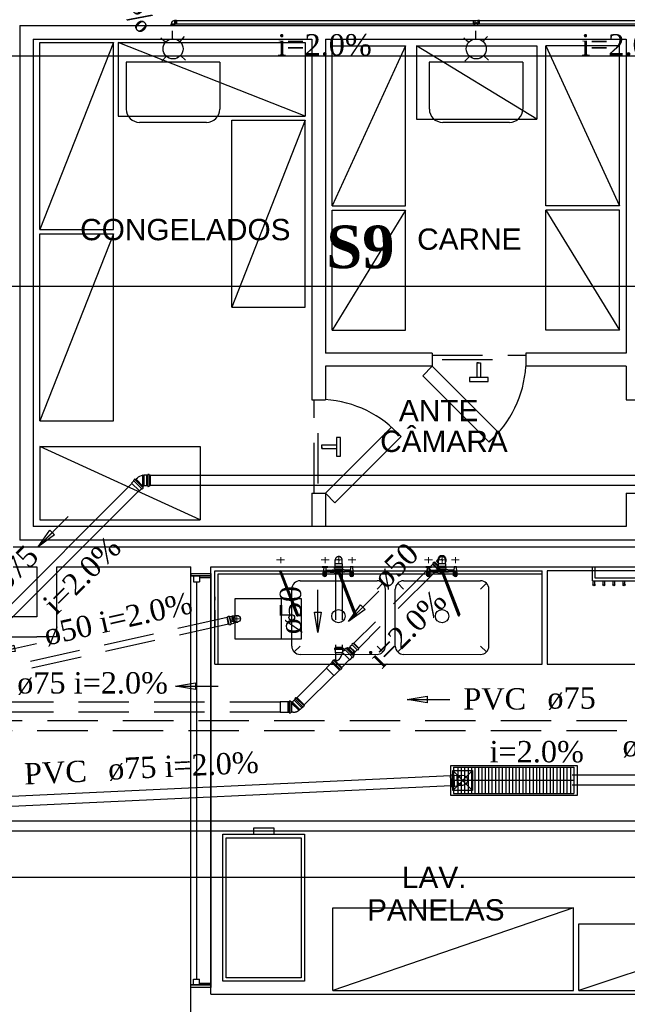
# Model space of a CAD drawing. Header units: millimetres. Extents: x 335 to 739279, y -1 to 84.
# Tile 11 of 244: x 353 to 359, y 18 to 28. Entities that reach past the tile are written whole.
import ezdxf

# ---------------------------------------------------------------- set-up
doc = ezdxf.new("R2010")
doc.units = ezdxf.units.MM
doc.header["$MEASUREMENT"] = 0
doc.linetypes.add('Dashed', pattern=[0.75, 0.5, -0.25])
for name, color, linetype, lineweight in [('Simbolos', 1, 'Continuous', 30), ('SIMBOLOS INT', 8, 'Continuous', 5), ('Simbolos_int', 1, 'Continuous', 30), ('Textos', 7, 'Continuous', 5), ('TQ-Sentido tubo', 7, 'Continuous', 20), ('TQ-Seção tubo', 1, 'Continuous', 30), ('TQ-Textos tubo', 7, 'Continuous', 20)]:
    doc.layers.add(name, color=color, linetype=linetype, lineweight=lineweight)
doc.styles.add('Arial', font='arial.ttf')
doc.styles.add('TimesNewRoman', font='times.ttf')
doc.styles.add('TimesNewRomanN', font='timesbd.ttf')
doc.dimstyles.get("Standard").update_dxf_attribs({"dimtxt": 0.18, "dimasz": 0.18, "dimexe": 0.18, "dimexo": 0.0625, "dimgap": 0.09, "dimtad": 0, "dimtih": 1, "dimtoh": 1, "dimdec": 4, "dimzin": 0, "dimdsep": 46, "dimtxsty": 'Standard', "dimcen": 0.09, "dimadec": 0, "dimazin": 0, "dimtfac": 1, "dimtdec": 4, "dimtofl": 0, "dimtmove": 0, "dimatfit": 3, "dimfxl": 0, "dimtolj": 1, "dimtzin": 0, "dimarcsym": 0})

msp = doc.modelspace()

# ---------------------------------------------------------------- linework, layer by layer
at = {"color": 7}
for p, q in [((352.8038, 27.5519), (364.5908, 27.5519)), ((352.8038, 27.5519), (352.8038, 22.4439)), ((354.3208, 27.4199), (354.3208, 27.5009)), ((357.3288, 27.4199), (357.3288, 27.5009)), ((352.9378, 27.4189), (355.7018, 27.4189)), ((352.9378, 27.4189), (352.9378, 22.5769)), ((354.2028, 27.4319), (354.2518, 27.3879)), ((354.4358, 27.4429), (354.3908, 27.3929)), ((355.7018, 27.4189), (355.7018, 23.8369)), ((355.8368, 27.4189), (358.8208, 27.4189)), ((355.8368, 27.4189), (355.8368, 24.3009)), ((357.2118, 27.4319), (357.2598, 27.3879)), ((357.4448, 27.4429), (357.3998, 27.3929)), ((358.8208, 27.4189), (358.8208, 24.4599)), ((358.8208, 27.4189), (358.8208, 24.3009)), ((354.2568, 27.2459), (354.2128, 27.1979)), ((354.3988, 27.2539), (354.4468, 27.2089)), ((357.2658, 27.2459), (357.2198, 27.1979)), ((357.4048, 27.2539), (357.4558, 27.2089)), ((356.8958, 24.3009), (355.8368, 24.3009)), ((356.8958, 24.3009), (356.8958, 24.1689)), ((358.8208, 24.3009), (357.8248, 24.3009)), ((357.8248, 24.3009), (357.8248, 24.1689)), ((355.8368, 24.1689), (355.8368, 23.8629)), ((355.8368, 24.1689), (355.8368, 23.8369)), ((356.8958, 24.1689), (355.8368, 24.1689)), ((357.3408, 24.2039), (357.3408, 24.0569)), ((357.3568, 24.2039), (357.3408, 24.2039)), ((357.3408, 24.2039), (357.3768, 24.2039)), ((357.3768, 24.2039), (357.3768, 24.0569)), ((358.8208, 24.1689), (357.8248, 24.1689)), ((358.8208, 24.1689), (358.8208, 23.8369)), ((355.7018, 23.8369), (355.8368, 23.8369)), ((358.8208, 23.8369), (358.9538, 23.8369)), ((355.7998, 23.3879), (355.9468, 23.3879)), ((355.7998, 23.3519), (355.7998, 23.3879)), ((355.7998, 23.3699), (355.7998, 23.3519)), ((355.7998, 23.3519), (355.9468, 23.3519)), ((355.7018, 22.9079), (355.8368, 22.9079)), ((355.7018, 22.9079), (355.7018, 22.5769)), ((355.8368, 22.9079), (355.8368, 22.5769)), ((358.8208, 22.9079), (358.9538, 22.9079)), ((358.8208, 22.9079), (358.8208, 22.5769)), ((355.8368, 22.8019), (355.8368, 22.5769)), ((358.8208, 22.5769), (352.9378, 22.5769)), ((358.9538, 22.4439), (352.8038, 22.4439)), ((352.7388, 22.3779), (359.1518, 22.3779)), ((352.7388, 22.1789), (352.9738, 22.1789)), ((352.9738, 22.1789), (352.9738, 21.6819)), ((353.1728, 21.4819), (353.1728, 22.1789)), ((354.4998, 17.3359), (354.4998, 22.1789)), ((354.4998, 22.1119), (354.4998, 22.0869)), ((354.4998, 22.1119), (354.6988, 22.1119)), ((354.4998, 22.0869), (354.4998, 22.1119)), ((354.6988, 22.1789), (364.4578, 22.1789)), ((354.6988, 17.9329), (354.6988, 22.1789)), ((354.6988, 22.0699), (354.6988, 22.1119)), ((354.6988, 22.1119), (354.6988, 22.0869)), ((354.7388, 22.1389), (357.9888, 22.1389)), ((354.7388, 21.2099), (354.7388, 22.1389)), ((354.7718, 22.1069), (357.9888, 22.1069)), ((354.7718, 21.2099), (354.7718, 22.1069)), ((357.9888, 21.2099), (357.9888, 22.1389)), ((358.4868, 22.0379), (358.4868, 22.1789)), ((358.5138, 22.0639), (358.5138, 22.1789)), ((354.5858, 22.0869), (354.4998, 22.0869)), ((354.6988, 22.0869), (354.4998, 22.0869)), ((354.4998, 22.0869), (354.6988, 22.0869)), ((354.4998, 18.0259), (354.4998, 22.0869)), ((354.5268, 22.0869), (354.5858, 22.0869)), ((354.5268, 22.0869), (354.5268, 22.0279)), ((354.5268, 22.0279), (354.5858, 22.0279)), ((354.5558, 22.0279), (354.5558, 18.0839)), ((354.5858, 22.0869), (354.5858, 22.0279)), ((354.5858, 22.0869), (354.5858, 22.0699)), ((354.6988, 22.0699), (354.5858, 22.0699)), ((354.6988, 22.0869), (354.6988, 18.0259)), ((358.4868, 22.0379), (359.1408, 22.0379)), ((358.4908, 22.0379), (358.4908, 21.9979)), ((358.5118, 21.9979), (358.5118, 22.0379)), ((359.7868, 22.0639), (358.5138, 22.0639)), ((358.5908, 22.0379), (358.5908, 21.9979)), ((358.6098, 21.9979), (358.6098, 22.0379)), ((358.6898, 22.0379), (358.6898, 21.9979)), ((358.7098, 21.9979), (358.7098, 22.0379)), ((358.7888, 22.0379), (358.7888, 21.9979)), ((358.8088, 21.9979), (358.8088, 22.0379)), ((352.9738, 21.6819), (351.8568, 21.6819)), ((351.6568, 21.4819), (352.9738, 21.4819)), ((353.1728, 21.4819), (352.9738, 21.4819)), ((354.7388, 21.2099), (357.9888, 21.2099)), ((357.1008, 19.9579), (357.2978, 20.1559)), ((357.1008, 20.1559), (357.2978, 19.9579)), ((357.1068, 20.1879), (357.1068, 19.9259)), ((357.1068, 20.1879), (358.3008, 20.1879)), ((357.1508, 20.1879), (357.1508, 19.9259)), ((357.1848, 20.1879), (357.1848, 19.9259)), ((357.2178, 20.1879), (357.2178, 19.9259)), ((357.2538, 20.1879), (357.2538, 19.9259)), ((357.2858, 20.1879), (357.2858, 19.9259)), ((357.3208, 20.1879), (357.3208, 19.9259)), ((357.3558, 20.1879), (357.3558, 19.9259)), ((357.3878, 20.1879), (357.3878, 19.9259)), ((357.4208, 20.1879), (357.4208, 19.9259)), ((357.4558, 20.1879), (357.4558, 19.9259)), ((357.4888, 20.1879), (357.4888, 19.9259)), ((357.5248, 20.1879), (357.5248, 19.9259)), ((357.5568, 20.1879), (357.5568, 19.9259)), ((357.5908, 20.1879), (357.5908, 19.9259)), ((357.6258, 20.1879), (357.6258, 19.9259)), ((357.6588, 20.1879), (357.6588, 19.9259)), ((357.6918, 20.1879), (357.6918, 19.9259)), ((357.7268, 20.1879), (357.7268, 19.9259)), ((357.7588, 20.1879), (357.7588, 19.9259)), ((357.7948, 20.1879), (357.7948, 19.9259)), ((357.8268, 20.1879), (357.8268, 19.9259)), ((357.8618, 20.1879), (357.8618, 19.9259)), ((357.8968, 20.1879), (357.8968, 19.9259)), ((357.9298, 20.1879), (357.9298, 19.9259)), ((357.9618, 20.1879), (357.9618, 19.9259)), ((357.9968, 20.1879), (357.9968, 19.9259)), ((358.0298, 20.1879), (358.0298, 19.9259)), ((358.0658, 20.1879), (358.0658, 19.9259)), ((358.0978, 20.1879), (358.0978, 19.9259)), ((358.1328, 20.1879), (358.1328, 19.9259)), ((358.1668, 20.1879), (358.1668, 19.9259)), ((358.1998, 20.1879), (358.1998, 19.9259)), ((358.2328, 20.1879), (358.2328, 19.9259)), ((358.2678, 20.1879), (358.2678, 19.9259)), ((358.3008, 20.1879), (358.3008, 19.9259)), ((357.1068, 20.0579), (358.3008, 20.0579)), ((357.1068, 19.9259), (358.3008, 19.9259)), ((354.5858, 18.0259), (354.4998, 18.0259)), ((354.4998, 17.9989), (354.4998, 18.0259)), ((354.4998, 17.9989), (354.4998, 18.0259)), ((354.4998, 18.0259), (354.6988, 18.0259)), ((354.6988, 18.0259), (354.4998, 18.0259)), ((354.6988, 17.9989), (354.4998, 17.9989)), ((354.5268, 18.0839), (354.5858, 18.0839)), ((354.5268, 18.0259), (354.5268, 18.0839)), ((354.5268, 18.0259), (354.5858, 18.0259)), ((354.5858, 18.0259), (354.5858, 18.0839)), ((354.5858, 18.0419), (354.5858, 18.0259)), ((354.5858, 18.0419), (354.6988, 18.0419)), ((354.6988, 18.0419), (354.6988, 17.9989)), ((354.6988, 18.0259), (354.6988, 17.9989)), ((354.6988, 17.9329), (359.1518, 17.9329))]:
    msp.add_line(p, q, dxfattribs=at)
at = {"color": 7, "linetype": 'Continuous'}
for p, q in [((354.7888, 27.1879), (353.8608, 27.1879)), ((353.8608, 27.1879), (353.8608, 26.7239)), ((354.7888, 27.1879), (354.7888, 26.7239)), ((357.7968, 27.1879), (356.8678, 27.1879)), ((356.8678, 27.1879), (356.8678, 26.7239)), ((357.7968, 27.1879), (357.7968, 26.7239)), ((354.6568, 26.5909), (353.9928, 26.5909)), ((357.6638, 26.5909), (357.0008, 26.5909))]:
    msp.add_line(p, q, dxfattribs=at)
at = {"color": 7, "linetype": 'Dashed'}
for p, q in [((356.8958, 24.2789), (357.8248, 24.2789)), ((356.9938, 24.2369), (357.7298, 24.2369)), ((355.7258, 22.9079), (355.7258, 23.8369)), ((355.7648, 23.0049), (355.7648, 23.7419)), ((354.7388, 22.1789), (354.8048, 22.1789)), ((357.9228, 22.1789), (357.9888, 22.1789)), ((357.9888, 21.5819), (357.9888, 22.1789)), ((354.7388, 21.8799), (354.7388, 21.8469)), ((354.7388, 21.7479), (354.7388, 21.7139)), ((354.7388, 21.7139), (354.7388, 21.5819)), ((354.7388, 21.6139), (354.7388, 21.5819))]:
    msp.add_line(p, q, dxfattribs=at)
at = {"color": 8}
for p, q in [((355.3808, 22.1339), (355.5508, 21.6959)), ((355.3858, 22.1439), (355.5618, 21.6929)), ((355.3958, 22.1389), (355.5658, 21.7039)), ((355.8028, 22.1759), (355.8028, 22.1789)), ((355.8598, 22.1789), (355.8028, 22.1789)), ((355.8028, 22.1759), (355.8598, 22.1759)), ((355.8158, 22.0879), (355.8228, 22.1759)), ((355.8158, 22.0879), (355.8158, 22.1239)), ((355.8488, 22.1239), (355.8158, 22.1239)), ((355.8448, 22.1789), (355.8188, 22.1789)), ((355.8188, 22.0919), (355.8188, 22.1239)), ((355.8238, 22.1019), (355.8238, 22.1239)), ((355.8318, 22.1019), (355.8318, 22.1239)), ((355.8398, 22.1019), (355.8398, 22.1239)), ((355.8488, 22.0879), (355.8428, 22.1759)), ((355.8438, 22.1439), (355.9638, 22.1519)), ((355.8448, 22.1359), (355.9488, 22.1359)), ((355.8448, 22.1279), (355.9618, 22.1189)), ((355.8448, 22.0919), (355.8448, 22.1239)), ((355.8488, 22.0879), (355.8488, 22.1239)), ((355.8598, 22.1759), (355.8598, 22.1789)), ((355.9568, 22.1339), (356.1268, 21.6959)), ((355.9618, 22.1439), (356.1378, 21.6929)), ((356.0828, 22.1439), (355.9658, 22.1519)), ((355.9718, 22.1389), (356.1418, 21.7039)), ((356.0828, 22.1279), (355.9798, 22.1199)), ((356.0818, 22.1359), (355.9818, 22.1359)), ((356.0678, 22.1759), (356.0678, 22.1789)), ((356.0678, 22.1789), (356.1258, 22.1789)), ((356.1258, 22.1759), (356.0678, 22.1759)), ((356.0818, 22.0879), (356.0878, 22.1759)), ((356.0818, 22.0879), (356.0818, 22.1239)), ((356.0818, 22.1239), (356.1148, 22.1239)), ((356.1108, 22.1789), (356.0838, 22.1789)), ((356.0838, 22.0919), (356.0838, 22.1239)), ((356.0898, 22.1019), (356.0898, 22.1239)), ((356.0978, 22.1019), (356.0978, 22.1239)), ((356.1058, 22.1019), (356.1058, 22.1239)), ((356.1148, 22.0879), (356.1078, 22.1759)), ((356.1108, 22.0919), (356.1108, 22.1239)), ((356.1148, 22.0879), (356.1148, 22.1239)), ((356.1258, 22.1759), (356.1258, 22.1789)), ((356.8318, 22.1759), (356.8318, 22.1789)), ((356.8898, 22.1789), (356.8318, 22.1789)), ((356.8318, 22.1759), (356.8898, 22.1759)), ((356.8428, 22.0879), (356.8508, 22.1759)), ((356.8428, 22.0879), (356.8428, 22.1239)), ((356.8778, 22.1239), (356.8428, 22.1239)), ((356.8738, 22.1789), (356.8468, 22.1789)), ((356.8468, 22.0919), (356.8468, 22.1239)), ((356.8518, 22.1019), (356.8518, 22.1239)), ((356.8618, 22.1019), (356.8618, 22.1239)), ((356.8678, 22.1019), (356.8678, 22.1239)), ((356.8778, 22.0879), (356.8718, 22.1759)), ((356.8738, 22.1439), (356.9908, 22.1519)), ((356.8738, 22.1359), (356.9748, 22.1359)), ((356.8738, 22.1279), (356.9908, 22.1189)), ((356.8748, 22.0919), (356.8748, 22.1239)), ((356.8778, 22.0879), (356.8778, 22.1239)), ((356.9848, 22.1339), (357.1548, 21.6959)), ((356.9898, 22.1439), (357.1648, 21.6929)), ((357.1108, 22.1439), (356.9938, 22.1519)), ((357.0008, 22.1389), (357.1698, 21.7039)), ((357.1108, 22.1279), (357.0068, 22.1199)), ((357.1088, 22.1359), (357.0098, 22.1359)), ((357.0978, 22.1759), (357.0978, 22.1789)), ((357.0978, 22.1789), (357.1548, 22.1789)), ((357.1548, 22.1759), (357.0978, 22.1759)), ((357.1088, 22.0879), (357.1168, 22.1759)), ((357.1088, 22.0879), (357.1088, 22.1239)), ((357.1088, 22.1239), (357.1428, 22.1239)), ((357.1388, 22.1789), (357.1128, 22.1789)), ((357.1128, 22.0919), (357.1128, 22.1239)), ((357.1178, 22.1019), (357.1178, 22.1239)), ((357.1268, 22.1019), (357.1268, 22.1239)), ((357.1338, 22.1019), (357.1338, 22.1239)), ((357.1428, 22.0879), (357.1378, 22.1759)), ((357.1408, 22.0919), (357.1408, 22.1239)), ((357.1428, 22.0879), (357.1428, 22.1239)), ((357.1548, 22.1759), (357.1548, 22.1789)), ((355.5848, 22.0389), (356.3488, 22.0389)), ((356.3488, 21.9559), (356.4058, 22.0139)), ((356.6128, 21.9559), (356.5558, 22.0139)), ((356.6128, 22.0389), (357.3758, 22.0389)), ((357.3758, 21.9559), (357.4348, 22.0139)), ((355.5028, 21.3909), (355.5028, 21.9559)), ((356.4318, 21.3909), (356.4318, 21.9559)), ((356.5298, 21.3909), (356.5298, 21.9559)), ((357.4588, 21.3909), (357.4588, 21.9559)), ((354.9378, 21.8599), (354.9378, 21.4619)), ((355.6008, 21.8599), (354.9378, 21.8599)), ((355.4018, 21.4619), (355.4018, 21.8599)), ((355.6008, 21.4619), (355.6008, 21.8599)), ((354.9098, 21.6899), (354.9378, 21.6899)), ((354.9098, 21.6339), (354.9098, 21.6899)), ((354.9378, 21.6339), (354.9098, 21.6339)), ((354.9378, 21.4619), (355.6008, 21.4619)), ((355.5848, 21.3909), (355.5258, 21.3339)), ((356.3488, 21.3909), (356.4058, 21.3339)), ((356.6128, 21.3909), (356.5558, 21.3339)), ((357.3758, 21.3909), (357.4348, 21.3339)), ((355.5848, 21.3109), (356.3488, 21.3079)), ((356.6128, 21.3109), (357.3758, 21.3079))]:
    msp.add_line(p, q, dxfattribs=at)
at = {"color": 8, "linetype": 'Dashed'}
msp.add_line((356.8898, 22.1759), (356.8898, 22.1789), dxfattribs=at)
at = {"color": 3}
for points in [[(365.3852, 27.2475), (348.9989, 27.2475), (348.9989, 31.3252), (365.3852, 31.3252)], [(363.1002, 19.094), (349.3046, 19.094), (349.3046, 24.9658), (363.1002, 24.9658)]]:
    msp.add_lwpolyline(points, close=True, dxfattribs=at)
at = {"color": 7}
for points in [[(353.0028, 25.5259), (353.0028, 27.3829), (353.7338, 27.3829), (353.0028, 25.5259), (353.7338, 25.5259), (353.7338, 27.3829)], [(353.7788, 27.3829), (355.6368, 27.3829), (355.6368, 26.6519), (353.7788, 27.3829), (353.7788, 26.6519), (355.6368, 26.6519)], [(355.9028, 25.7609), (355.9028, 27.3529), (356.6308, 27.3529), (355.9028, 25.7609), (356.6308, 25.7609), (356.6308, 27.3529)], [(356.7398, 27.3529), (357.9338, 27.3529), (357.9338, 26.6229), (356.7398, 27.3529), (356.7398, 26.6229), (357.9338, 26.6229)], [(358.7538, 25.7609), (358.7538, 27.3529), (358.0248, 27.3529), (358.7538, 25.7609), (358.0248, 25.7609), (358.0248, 27.3529)], [(354.9088, 24.7569), (354.9088, 26.6129), (355.6368, 26.6129), (354.9088, 24.7569), (355.6368, 24.7569), (355.6368, 26.6129)], [(355.9028, 24.5269), (355.9028, 25.7209), (356.6308, 25.7209), (355.9028, 24.5269), (356.6308, 24.5269), (356.6308, 25.7209)], [(358.7538, 24.5269), (358.7538, 25.7209), (358.0248, 25.7209), (358.7538, 24.5269), (358.0248, 24.5269), (358.0248, 25.7209)], [(353.0028, 23.6269), (353.0028, 25.4849), (353.7338, 25.4849), (353.0028, 23.6269), (353.7338, 23.6269), (353.7338, 25.4849)], [(353.0028, 23.3729), (354.5948, 23.3729), (354.5948, 22.6429), (353.0028, 23.3729), (353.0028, 22.6429), (354.5948, 22.6429)], [(353.1728, 22.1789), (354.4998, 22.1789)], [(358.0368, 22.1389), (358.0368, 21.2099), (360.6908, 21.2099), (360.6908, 22.1389), (358.0368, 22.1389)], [(357.0768, 20.2009), (357.0768, 19.9099), (358.3368, 19.9099), (358.3368, 20.2009), (357.0768, 20.2009)], [(357.1008, 19.9579), (357.1008, 20.1559), (357.2978, 20.1559), (357.2978, 19.9579), (357.1008, 19.9579)], [(355.1268, 19.5229), (355.1268, 19.5869), (355.3238, 19.5869), (355.3238, 19.5229)], [(354.8198, 18.0629), (354.8198, 19.5229), (355.6298, 19.5229), (355.6298, 18.0629), (354.8198, 18.0629)], [(355.9118, 17.9709), (355.9118, 18.7919), (358.2998, 18.7919), (355.9118, 17.9709), (358.2998, 17.9709), (358.2998, 18.7919)], [(358.3528, 17.9709), (360.3428, 17.9709), (360.3428, 18.6329), (358.3528, 17.9709), (358.3528, 18.6329), (360.3428, 18.6329)]]:
    msp.add_lwpolyline(points, dxfattribs=at)
for points in [[(356.8958, 24.1689), (357.5548, 23.5129), (357.4608, 23.4169), (356.8028, 24.0759), (356.8958, 24.1689)], [(357.2658, 24.0569), (357.2658, 24.0179), (357.4518, 24.0179), (357.4518, 24.0569), (357.2658, 24.0569)], [(355.8368, 22.9079), (356.4928, 23.5639), (356.5868, 23.4709), (355.9308, 22.8139), (355.8368, 22.9079)], [(355.9468, 23.2769), (355.9858, 23.2769), (355.9858, 23.4629), (355.9468, 23.4629), (355.9468, 23.2769)], [(354.8528, 18.0959), (354.8528, 19.4879), (355.5958, 19.4879), (355.5958, 18.0959), (354.8528, 18.0959)]]:
    msp.add_lwpolyline(points, close=True, dxfattribs=at)
for centre, radius in [((354.3248, 27.3209), 0.0995), ((357.3338, 27.3209), 0.0995), ((358.5018, 21.9979), 0.00994), ((358.5988, 21.9979), 0.00994), ((358.6988, 21.9979), 0.00994), ((358.7998, 21.9979), 0.00994)]:
    msp.add_circle(centre, radius, dxfattribs=at)
at = {"color": 8}
for centre, radius in [((355.8318, 22.0879), 0.00484), ((356.0978, 22.0879), 0.00484), ((356.8618, 22.0879), 0.00484), ((357.1268, 22.0879), 0.00484), ((355.9658, 21.6879), 0.0663), ((356.9938, 21.6879), 0.0663), ((355.5028, 21.6739), 0.0279)]:
    msp.add_circle(centre, radius, dxfattribs=at)
at = {"color": 7, "linetype": 'Continuous'}
for centre, radius, start, end in [((353.9928, 26.7239), 0.1327, 180, 270), ((354.6568, 26.7239), 0.1327, 270, 0), ((357.0008, 26.7239), 0.1327, 180, 270), ((357.6638, 26.7239), 0.1327, 270, 0), ((356.7368, 24.2349), 1.0909, 311.514, 356.514), ((355.7688, 22.7489), 1.0909, 41.5137, 86.5137)]:
    msp.add_arc(centre, radius, start, end, dxfattribs=at)
at = {"color": 8}
for centre, radius, start, end in [((355.8318, 22.0879), 0.017, 0, 180), ((355.8228, 22.0989), 0.00237, 229.791, 40.2085), ((355.8318, 22.0879), 0.0142, 99.5829, 125.417), ((355.8318, 22.1039), 0.00237, 184.791, 355.209), ((355.8318, 22.0879), 0.0142, 54.5829, 80.4171), ((355.8428, 22.0989), 0.00237, 139.791, 310.209), ((356.0978, 22.0879), 0.017, 0, 180), ((356.0878, 22.0989), 0.00237, 229.791, 40.2085), ((356.0978, 22.0879), 0.0142, 99.5829, 125.417), ((356.0978, 22.1039), 0.00237, 184.791, 355.209), ((356.0978, 22.0879), 0.0142, 54.5829, 80.4171), ((356.1078, 22.0989), 0.00237, 139.791, 310.209), ((356.8618, 22.0879), 0.017, 0, 180), ((356.8508, 22.0989), 0.00237, 229.791, 40.2085), ((356.8618, 22.0879), 0.0142, 99.5829, 125.417), ((356.8618, 22.1039), 0.00237, 184.791, 355.209), ((356.8618, 22.0879), 0.0142, 54.5829, 80.4171), ((356.8698, 22.0989), 0.00237, 139.791, 310.209), ((357.1268, 22.0879), 0.017, 0, 180), ((357.1168, 22.0989), 0.00237, 229.791, 40.2085), ((357.1268, 22.0879), 0.0142, 99.5829, 125.417), ((357.1268, 22.1039), 0.00237, 184.791, 355.209), ((357.1268, 22.0879), 0.0142, 54.5829, 80.4171), ((357.1348, 22.0989), 0.00237, 139.791, 310.209), ((355.5848, 21.9559), 0.0829, 90, 180), ((355.8318, 22.1019), 0.0207, 214.76, 325.24), ((355.8168, 22.0879), 0.00237, 274.791, 85.2085), ((355.8318, 22.0879), 0.0142, 144.583, 170.417), ((355.8448, 22.0879), 0.00237, 94.7915, 265.209), ((355.8318, 22.0879), 0.0142, 9.58295, 35.4171), ((356.0978, 22.1019), 0.0207, 214.76, 325.24), ((356.0828, 22.0879), 0.00237, 274.791, 85.2085), ((356.0978, 22.0879), 0.0142, 144.583, 170.417), ((356.1108, 22.0879), 0.00237, 94.7915, 265.209), ((356.0978, 22.0879), 0.0142, 9.58295, 35.4171), ((356.3488, 21.9559), 0.0829, 0.00003, 90), ((356.6128, 21.9559), 0.0829, 90, 180), ((356.8618, 22.1019), 0.0207, 214.76, 325.24), ((356.8468, 22.0879), 0.00237, 274.791, 85.2085), ((356.8618, 22.0879), 0.0142, 144.583, 170.417), ((356.8748, 22.0879), 0.00237, 94.7915, 265.209), ((356.8618, 22.0879), 0.0142, 9.58295, 35.4171), ((357.1268, 22.1019), 0.0207, 214.76, 325.24), ((357.1268, 22.0879), 0.0142, 144.583, 170.417), ((357.1128, 22.0879), 0.00237, 274.791, 85.2085), ((357.1268, 22.0879), 0.0142, 9.58295, 35.4171), ((357.1408, 22.0879), 0.00237, 94.7915, 265.209), ((357.3758, 21.9559), 0.0829, 0.00003, 90), ((355.5588, 21.6999), 0.00796, 201.203, 21.2026), ((356.1348, 21.6999), 0.00796, 201.203, 21.2026), ((357.1608, 21.6999), 0.00796, 201.203, 21.2026), ((355.5848, 21.3909), 0.0829, 180, 270), ((356.3488, 21.3909), 0.0829, 270, 0.00003), ((356.6128, 21.3909), 0.0829, 180, 270), ((357.3758, 21.3909), 0.0829, 270, 0.00003)]:
    msp.add_arc(centre, radius, start, end, dxfattribs=at)
at = {"color": 8, "linetype": 'Dashed'}
for centre, radius, start, end in [((355.9638, 22.1359), 0.0172, 90, 263.716), ((355.9638, 22.1359), 0.00796, 21.2026, 201.203), ((355.9638, 22.1359), 0.0172, 318.689, 90), ((356.9938, 22.1359), 0.0172, 90, 263.716), ((356.9938, 22.1359), 0.00796, 21.2026, 201.203), ((356.9938, 22.1359), 0.0172, 318.689, 90)]:
    msp.add_arc(centre, radius, start, end, dxfattribs=at)
at = {"layer": 'Simbolos'}
for p, q in [((354.3408, 27.6039), (354.3398, 27.6019)), ((354.3538, 27.6039), (354.3408, 27.6039)), ((354.3578, 27.6039), (354.3538, 27.6039)), ((354.3578, 27.6039), (354.3578, 27.5659)), ((357.3048, 27.5659), (357.3048, 27.6019)), ((357.3048, 27.6019), (357.3078, 27.6019)), ((357.3078, 27.6019), (357.3188, 27.6019)), ((357.3168, 27.5679), (357.3348, 27.5839)), ((357.3188, 27.6019), (357.3208, 27.5999)), ((357.3478, 27.5999), (357.3208, 27.5999)), ((357.3508, 27.5679), (357.3348, 27.5839)), ((357.3488, 27.6019), (357.3478, 27.5999)), ((357.3608, 27.6019), (357.3488, 27.6019)), ((357.3648, 27.6019), (357.3608, 27.6019)), ((357.3648, 27.5659), (357.3648, 27.6019)), ((354.3058, 27.5519), (354.3058, 27.5559)), ((354.3058, 27.5559), (354.3068, 27.5559)), ((354.3438, 27.5519), (354.3058, 27.5519)), ((354.3068, 27.5689), (354.3078, 27.5699)), ((354.3068, 27.5559), (354.3068, 27.5689)), ((354.3538, 27.5659), (354.3438, 27.5659)), ((354.3438, 27.5559), (354.3438, 27.5659)), ((354.3438, 27.5519), (354.3438, 27.5559)), ((354.3578, 27.5659), (354.3538, 27.5659)), ((357.3048, 27.5659), (357.3078, 27.5659)), ((357.3078, 27.5679), (357.3148, 27.5679)), ((357.3078, 27.5659), (357.3078, 27.5679)), ((357.3168, 27.5579), (357.3168, 27.5659)), ((357.3168, 27.5559), (357.3168, 27.5579)), ((357.3168, 27.5559), (357.3528, 27.5559)), ((357.3508, 27.5579), (357.3508, 27.5659)), ((357.3528, 27.5579), (357.3508, 27.5579)), ((357.3608, 27.5679), (357.3528, 27.5679)), ((357.3528, 27.5559), (357.3528, 27.5579)), ((357.3608, 27.5659), (357.3608, 27.5679)), ((357.3648, 27.5659), (357.3608, 27.5659)), ((356.8996, 22.202), (356.8629, 22.1652)), ((354.9145, 21.6867), (354.9516, 21.695)), ((354.9294, 21.6204), (354.9665, 21.6287))]:
    msp.add_line(p, q, dxfattribs=at)
at = {"layer": 'Simbolos', "color": 5, "linetype": 'Continuous'}
for p, q in [((354.027, 23.0866), (354.023, 23.0866)), ((354.023, 23.0846), (354.023, 23.0866)), ((354.027, 23.0846), (354.027, 23.0866)), ((354.036, 23.0846), (354.027, 23.0846)), ((354.038, 23.0876), (354.036, 23.0846)), ((354.062, 23.0876), (354.038, 23.0876)), ((354.074, 23.0876), (354.062, 23.0876)), ((354.075, 23.0886), (354.075, 23.0926)), ((354.088, 23.0936), (354.077, 23.0936)), ((354.091, 23.0886), (354.089, 23.0926)), ((354.098, 23.0876), (354.092, 23.0876)), ((354.098, 23.0876), (354.098, 22.9816)), ((353.9136, 23.009), (353.9348, 23.0302)), ((353.9348, 23.0316), (353.932, 23.0344)), ((353.9327, 23.0366), (353.9426, 23.0465)), ((353.9483, 23.0436), (353.9447, 23.0472)), ((353.9497, 23.0436), (353.9553, 23.0493)), ((353.9553, 23.0493), (354.0317, 22.9729)), ((353.971, 23.0596), (353.958, 23.0466)), ((354.036, 22.9826), (354.029, 22.9756)), ((354.038, 22.9816), (354.038, 22.9826)), ((354.062, 22.9816), (354.038, 22.9816)), ((354.074, 22.9816), (354.062, 22.9816)), ((354.075, 22.9806), (354.075, 22.9766)), ((354.091, 22.9806), (354.089, 22.9766)), ((354.098, 22.9816), (354.092, 22.9816)), ((353.9914, 22.9312), (354.0126, 22.9524)), ((354.014, 22.9524), (354.0168, 22.9496)), ((354.019, 22.9503), (354.0289, 22.9602)), ((354.026, 22.9673), (354.0317, 22.9729)), ((354.026, 22.9659), (354.0296, 22.9623)), ((354.088, 22.9756), (354.077, 22.9756))]:
    msp.add_line(p, q, dxfattribs=at)
at = {"layer": 'Simbolos', "linetype": 'Dashed'}
for p, q in [((355.9328, 22.2056), (355.9348, 22.2076)), ((355.9328, 22.1826), (355.9328, 22.2056)), ((355.9348, 22.2076), (355.9348, 22.2416)), ((356.0028, 22.2076), (356.0028, 22.2416)), ((356.0048, 22.2056), (356.0028, 22.2076)), ((356.0048, 22.1826), (356.0048, 22.2056)), ((356.9003, 22.2027), (356.8996, 22.202)), ((356.9046, 22.2069), (356.9003, 22.2027)), ((356.911, 22.2218), (356.9025, 22.2133)), ((356.9025, 22.2119), (356.9039, 22.209)), ((356.9124, 22.2218), (356.9159, 22.2197)), ((356.9216, 22.2239), (356.9173, 22.2197)), ((356.9216, 22.2239), (356.9725, 22.173)), ((356.9522, 22.2516), (356.9382, 22.2376)), ((356.9582, 22.2056), (356.9602, 22.2076)), ((356.9582, 22.1826), (356.9582, 22.2056)), ((356.9602, 22.2076), (356.9602, 22.2416)), ((357.0282, 22.2076), (357.0282, 22.2416)), ((357.0302, 22.2056), (357.0282, 22.2076)), ((357.0302, 22.1826), (357.0302, 22.2056)), ((355.9268, 22.1616), (355.9268, 22.1736)), ((355.9278, 22.1746), (355.9308, 22.1746)), ((355.9278, 22.1606), (355.9318, 22.1596)), ((355.9328, 22.1766), (355.9328, 22.1826)), ((355.9328, 22.1526), (355.9328, 22.1576)), ((355.9328, 22.1526), (356.0048, 22.1526)), ((356.0048, 22.1766), (356.0048, 22.1826)), ((356.0048, 22.1526), (356.0048, 22.1576)), ((356.0098, 22.1606), (356.0058, 22.1596)), ((356.0098, 22.1746), (356.0068, 22.1746)), ((356.0108, 22.1616), (356.0108, 22.1736)), ((356.9506, 22.1511), (356.9138, 22.1143)), ((356.9513, 22.1518), (356.9506, 22.1511)), ((356.9555, 22.156), (356.9513, 22.1518)), ((356.9522, 22.1616), (356.9522, 22.1736)), ((356.9532, 22.1746), (356.9562, 22.1746)), ((356.9532, 22.1606), (356.9572, 22.1596)), ((356.9605, 22.1539), (356.9576, 22.1553)), ((356.9582, 22.1766), (356.9582, 22.1826)), ((356.9582, 22.1526), (356.9582, 22.1576)), ((356.9582, 22.1526), (357.0302, 22.1526)), ((356.9704, 22.1624), (356.9619, 22.1539)), ((356.9725, 22.173), (356.9682, 22.1687)), ((356.9704, 22.1638), (356.9682, 22.1673)), ((357.0302, 22.1766), (357.0302, 22.1826)), ((357.0302, 22.1526), (357.0302, 22.1576)), ((357.0352, 22.1606), (357.0312, 22.1596)), ((357.0352, 22.1746), (357.0322, 22.1746)), ((357.0362, 22.1616), (357.0362, 22.1736)), ((356.1074, 21.4182), (356.0989, 21.4097)), ((356.1088, 21.4182), (356.1124, 21.4161)), ((356.118, 21.4204), (356.1145, 21.4168)), ((356.1689, 21.3694), (356.118, 21.4204)), ((355.9264, 21.3687), (355.9264, 21.3574)), ((355.9278, 21.3702), (355.9313, 21.3709)), ((355.9278, 21.356), (355.9313, 21.3553)), ((356.0049, 21.3779), (355.9328, 21.3779)), ((355.9328, 21.3779), (355.9328, 21.3723)), ((355.9328, 21.3539), (355.9328, 21.3256)), ((355.9328, 21.3256), (355.9356, 21.3228)), ((355.9356, 21.3228), (355.9356, 21.2577)), ((356.0014, 21.3178), (355.9999, 21.3136)), ((356.0049, 21.3779), (356.0049, 21.3723)), ((356.0049, 21.3539), (356.0056, 21.3348)), ((356.0098, 21.3702), (356.0063, 21.3709)), ((356.0098, 21.356), (356.0063, 21.3553)), ((356.0212, 21.3475), (356.0077, 21.3341)), ((356.0113, 21.3687), (356.0113, 21.3574)), ((356.0289, 21.3553), (356.0212, 21.3475)), ((356.0353, 21.3702), (356.0268, 21.3617)), ((356.0296, 21.3574), (356.0268, 21.3603)), ((356.0402, 21.368), (356.0367, 21.3702)), ((356.0466, 21.373), (356.0424, 21.3687)), ((356.1216, 21.298), (356.0466, 21.373)), ((356.0551, 21.3772), (356.0487, 21.3709)), ((356.0551, 21.3772), (356.0763, 21.3716)), ((356.0805, 21.3801), (356.0735, 21.373)), ((356.1011, 21.4034), (356.0805, 21.3829)), ((356.0805, 21.3829), (356.0805, 21.3801)), ((356.0989, 21.4083), (356.1011, 21.4062)), ((356.1258, 21.3065), (356.1201, 21.3277)), ((356.1286, 21.332), (356.1216, 21.3249)), ((356.1315, 21.332), (356.1286, 21.332)), ((356.152, 21.3525), (356.1315, 21.332)), ((356.1569, 21.3504), (356.1548, 21.3525)), ((356.1668, 21.3588), (356.1583, 21.3504)), ((356.1668, 21.3603), (356.1647, 21.3638)), ((356.1689, 21.3694), (356.1654, 21.3659)), ((355.9002, 21.2266), (355.8472, 21.1736)), ((355.9087, 21.2351), (355.9002, 21.2266)), ((355.908, 21.2372), (355.9059, 21.2393)), ((355.9144, 21.2492), (355.9066, 21.2415)), ((355.92, 21.2478), (355.9165, 21.2499)), ((355.9257, 21.2521), (355.9214, 21.2478)), ((355.9257, 21.2521), (356.0006, 21.1771)), ((355.9356, 21.2577), (355.9278, 21.2499)), ((356.0664, 21.2471), (355.9985, 21.1792)), ((356.0664, 21.2471), (356.0678, 21.2457)), ((356.0706, 21.2485), (356.0678, 21.2457)), ((356.0756, 21.2563), (356.0692, 21.2499)), ((356.0692, 21.2499), (356.0706, 21.2485)), ((356.0791, 21.2556), (356.0756, 21.2563)), ((356.0961, 21.2726), (356.0791, 21.2556)), ((356.1039, 21.2803), (356.0961, 21.2726)), ((356.106, 21.2811), (356.1088, 21.2782)), ((356.1187, 21.2867), (356.1102, 21.2782)), ((356.1166, 21.2917), (356.1187, 21.2881)), ((356.1216, 21.298), (356.1173, 21.2938)), ((356.1258, 21.3065), (356.1194, 21.3001)), ((355.8472, 21.1736), (355.8472, 21.1722)), ((355.8472, 21.1722), (355.9207, 21.0986)), ((355.9752, 21.1517), (355.9222, 21.0986)), ((355.9837, 21.1601), (355.9752, 21.1517)), ((355.9858, 21.1594), (355.9879, 21.1573)), ((355.9978, 21.1658), (355.99, 21.158)), ((356.0006, 21.1771), (355.9964, 21.1729)), ((355.9964, 21.1715), (355.9985, 21.1679)), ((355.9222, 21.0986), (355.9207, 21.0986)), ((355.3885, 20.8372), (355.3875, 20.8362)), ((355.3875, 20.8362), (355.3875, 20.7322)), ((355.4635, 20.8372), (355.3885, 20.8372)), ((355.4755, 20.8372), (355.4635, 20.8372)), ((355.4765, 20.8392), (355.4765, 20.8422)), ((355.4895, 20.8432), (355.4785, 20.8432)), ((355.4925, 20.8382), (355.4915, 20.8422)), ((355.4995, 20.8372), (355.4935, 20.8372)), ((355.4995, 20.8372), (355.4995, 20.7312)), ((355.5094, 20.8344), (355.4995, 20.8344)), ((355.5271, 20.8535), (355.5101, 20.8365)), ((355.5101, 20.8365), (355.5108, 20.8358)), ((355.5356, 20.862), (355.5271, 20.8535)), ((355.5356, 20.8634), (355.5328, 20.8662)), ((355.5412, 20.8761), (355.5335, 20.8683)), ((355.5469, 20.8747), (355.5427, 20.8761)), ((355.5526, 20.8789), (355.5483, 20.8747)), ((355.6275, 20.804), (355.5526, 20.8789)), ((355.3885, 20.7312), (355.3875, 20.7322)), ((355.4635, 20.7312), (355.3885, 20.7312)), ((355.4755, 20.7312), (355.4635, 20.7312)), ((355.4765, 20.7292), (355.4765, 20.7262)), ((355.4925, 20.7302), (355.4915, 20.7262)), ((355.4995, 20.7312), (355.4935, 20.7312)), ((355.5179, 20.734), (355.4995, 20.734)), ((355.5724, 20.7531), (355.5738, 20.7517)), ((355.5766, 20.7545), (355.5738, 20.7517)), ((355.5815, 20.7623), (355.5752, 20.7559)), ((355.5752, 20.7559), (355.5766, 20.7545)), ((355.5851, 20.7616), (355.5815, 20.7623)), ((355.6021, 20.7785), (355.5851, 20.7616)), ((355.6105, 20.787), (355.6021, 20.7785)), ((355.612, 20.787), (355.6148, 20.7842)), ((355.6247, 20.7927), (355.6169, 20.7849)), ((355.6275, 20.804), (355.6233, 20.7997)), ((355.6233, 20.7983), (355.6247, 20.7941)), ((355.4895, 20.7252), (355.4785, 20.7252))]:
    msp.add_line(p, q, dxfattribs=at)
at = {"layer": 'Simbolos', "color": 1}
for p, q in [((354.8604, 21.6766), (354.8653, 21.6777)), ((354.8762, 21.6064), (354.8604, 21.6766)), ((354.8671, 21.6833), (354.867, 21.6791)), ((354.8679, 21.6845), (354.8796, 21.6871)), ((354.8808, 21.6863), (354.8814, 21.6834)), ((354.8838, 21.6819), (354.8897, 21.6832)), ((354.8897, 21.6832), (354.9121, 21.6882)), ((354.8987, 21.6063), (354.8981, 21.6092)), ((354.8996, 21.6116), (354.9054, 21.6129)), ((354.9054, 21.6129), (354.9279, 21.618)), ((354.9279, 21.618), (354.9294, 21.6204)), ((354.8762, 21.6064), (354.8811, 21.6075)), ((354.8851, 21.6033), (354.8832, 21.6069)), ((354.8863, 21.6025), (354.898, 21.6051)), ((357.079, 20.1054), (357.085, 20.1057)), ((357.0839, 19.9995), (357.079, 20.1054)), ((357.0859, 20.1067), (357.0867, 20.1108)), ((357.0877, 20.1118), (357.0997, 20.1124)), ((357.1019, 20.1075), (357.1007, 20.1114)), ((357.103, 20.1065), (357.1139, 20.107)), ((357.1139, 20.107), (357.1149, 20.1071)), ((357.1149, 20.1071), (357.1379, 20.1081)), ((357.1379, 20.1081), (357.1411, 20.1053)), ((357.1411, 20.1053), (357.196, 20.1079)), ((357.0839, 19.9995), (357.0899, 19.9998)), ((357.091, 19.9988), (357.0922, 19.9949)), ((357.0932, 19.9939), (357.1052, 19.9945)), ((357.107, 19.9996), (357.1061, 19.9955)), ((357.1079, 20.0006), (357.1189, 20.0011)), ((357.1189, 20.0011), (357.1199, 20.0012)), ((357.1199, 20.0012), (357.1429, 20.0023)), ((357.1429, 20.0023), (357.1457, 20.0054)), ((357.1457, 20.0054), (357.2007, 20.008))]:
    msp.add_line(p, q, dxfattribs=at)
at = {"layer": 'Simbolos', "color": 8}
msp.add_line((354.9121, 21.6882), (354.9145, 21.6867), dxfattribs=at)
at = {"layer": 'Simbolos', "color": 1}
msp.add_circle((354.959, 21.6619), 0.0338, dxfattribs=at)
at = {"layer": 'Simbolos'}
msp.add_circle((357.1983, 20.0579), 0.0503, dxfattribs=at)
for centre, radius, start, end in [((354.3408, 27.5689), 0.0331, 91.4733, 178.527), ((357.3148, 27.5659), 0.00157, 0, 90), ((357.3528, 27.5659), 0.00157, 90, 180), ((357.0352, 22.1736), 0.00133, 0.00002, 85), ((357.0352, 22.1616), 0.00133, 285, 0.00002)]:
    msp.add_arc(centre, radius, start, end, dxfattribs=at)
at = {"layer": 'Simbolos', "color": 5, "linetype": 'Continuous'}
for centre, radius, start, end in [((354.037, 22.9906), 0.0959, 98.4304, 136.316), ((354.074, 23.0886), 0.00133, 270, 355), ((354.077, 23.0926), 0.00133, 90, 175), ((354.088, 23.0926), 0.00133, 15, 90), ((354.092, 23.0886), 0.00133, 195, 270), ((353.9334, 23.0359), 0.00133, 135, 220), ((353.9341, 23.0309), 0.00133, 315, 40), ((353.9433, 23.0458), 0.00133, 50, 135), ((353.949, 23.0443), 0.00133, 230, 315), ((354.037, 22.9816), 0.00133, 45, 135), ((354.074, 22.9806), 0.00133, 5, 90), ((354.092, 22.9806), 0.00133, 90, 165), ((354.0133, 22.9517), 0.00133, 50, 135), ((354.0183, 22.951), 0.00133, 230, 315), ((354.0267, 22.9666), 0.00133, 135, 220), ((354.0282, 22.9609), 0.00133, 315, 40), ((354.077, 22.9766), 0.00133, 185, 270), ((354.088, 22.9766), 0.00133, 270, 345)]:
    msp.add_arc(centre, radius, start, end, dxfattribs=at)
at = {"layer": 'Simbolos', "linetype": 'Dashed'}
for centre, radius, start, end in [((355.9688, 22.2456), 0.0341, 352.826, 187.174), ((356.9032, 22.2126), 0.00133, 135, 220), ((356.9032, 22.2083), 0.00133, 315, 40), ((356.9117, 22.2211), 0.00133, 60, 135), ((356.9159, 22.2211), 0.00133, 240, 315), ((356.9942, 22.2456), 0.0341, 352.826, 187.174), ((355.9278, 22.1736), 0.00133, 95, 180), ((355.9278, 22.1616), 0.00133, 180, 255), ((355.9308, 22.1766), 0.00133, 275, 0), ((355.9308, 22.1576), 0.00133, 0, 75), ((356.0068, 22.1766), 0.00133, 180, 265), ((356.0068, 22.1576), 0.00133, 105, 180), ((356.0098, 22.1736), 0.00133, 0, 85), ((356.0098, 22.1616), 0.00133, 285, 0), ((356.9532, 22.1736), 0.00133, 95, 180), ((356.9532, 22.1616), 0.00133, 180, 255), ((356.9569, 22.1546), 0.00133, 50, 135), ((356.9562, 22.1766), 0.00133, 275, 0.00002), ((356.9562, 22.1576), 0.00133, 0.00002, 75), ((356.9612, 22.1546), 0.00133, 230, 315), ((356.9696, 22.1673), 0.00133, 135, 210), ((356.9696, 22.1631), 0.00133, 315, 30), ((357.0322, 22.1766), 0.00133, 180, 265), ((357.0322, 22.1576), 0.00133, 105, 180), ((356.1081, 21.4175), 0.00133, 60.0002, 135), ((356.1131, 21.4182), 0.00133, 240, 315), ((355.9278, 21.3687), 0.00133, 105, 180), ((355.9278, 21.3574), 0.00133, 180, 265), ((355.9313, 21.3539), 0.00133, 0.00033, 85.0004), ((355.9313, 21.3723), 0.00133, 285, 0.00012), ((355.8338, 21.3624), 0.1755, 344.666, 345.614), ((355.8338, 21.3624), 0.1755, 345.614, 350.389), ((356.0063, 21.3723), 0.00133, 180, 255), ((356.0063, 21.3539), 0.00133, 95.0001, 180), ((356.007, 21.3348), 0.00133, 180, 315), ((356.0098, 21.3574), 0.00133, 275, 0.00012), ((356.0098, 21.3687), 0.00133, 0.00012, 75.0004), ((356.0275, 21.361), 0.00133, 135, 220), ((356.0282, 21.356), 0.00133, 315, 40), ((356.036, 21.3694), 0.00133, 59.9998, 135), ((356.0417, 21.3694), 0.00133, 240, 315), ((356.053, 21.3044), 0.0714, 19.154, 70.846), ((356.0996, 21.409), 0.00133, 135, 220), ((356.0996, 21.4048), 0.00133, 315, 40), ((356.1534, 21.3511), 0.00133, 50, 135), ((356.1576, 21.3511), 0.00133, 230, 315), ((356.1668, 21.3645), 0.00133, 135, 210), ((356.1661, 21.3595), 0.00133, 315, 29.9998), ((355.9073, 21.2407), 0.00133, 135, 220), ((355.9073, 21.2365), 0.00133, 315, 40), ((355.9151, 21.2485), 0.00133, 60, 135), ((355.9207, 21.2485), 0.00133, 240, 315), ((355.9844, 21.2895), 0.059, 213.33, 213.966), ((355.9511, 21.2676), 0.0192, 213.966, 255.614), ((355.9511, 21.2676), 0.0192, 255.614, 297.262), ((355.9328, 21.303), 0.059, 297.262, 320.641), ((355.896, 21.3327), 0.1062, 320.641, 334.695), ((355.8338, 21.3624), 0.1755, 334.695, 343.076), ((356.1046, 21.2796), 0.00133, 50, 135), ((356.1095, 21.2789), 0.00133, 230, 315), ((356.118, 21.2931), 0.00133, 135, 210), ((356.118, 21.2874), 0.00133, 315, 30.0001), ((355.9851, 21.1587), 0.00133, 50, 135), ((355.9893, 21.1587), 0.00133, 230, 315), ((355.9971, 21.1722), 0.00133, 135, 210), ((355.9971, 21.1665), 0.00133, 315, 30), ((355.4755, 20.8392), 0.00133, 270, 355), ((355.4785, 20.8422), 0.00133, 90, 175), ((355.4895, 20.8422), 0.00133, 15, 90), ((355.4935, 20.8382), 0.00133, 195, 270), ((355.5094, 20.8358), 0.00133, 270, 0.00007), ((355.5342, 20.8676), 0.00133, 135, 220), ((355.5349, 20.8627), 0.00133, 315, 39.9998), ((355.542, 20.8754), 0.00133, 60, 135), ((355.5476, 20.8754), 0.00133, 240, 315), ((355.4755, 20.7292), 0.00133, 5.00001, 90), ((355.4935, 20.7302), 0.00133, 90, 165), ((355.5158, 20.8294), 0.0959, 268.684, 306.57), ((355.6112, 20.7863), 0.00133, 50.0002, 135), ((355.6162, 20.7856), 0.00133, 230, 315), ((355.624, 20.799), 0.00133, 135, 210), ((355.624, 20.7934), 0.00133, 315, 30), ((355.4785, 20.7262), 0.00133, 185, 270), ((355.4895, 20.7262), 0.00133, 270, 345)]:
    msp.add_arc(centre, radius, start, end, dxfattribs=at)
at = {"layer": 'Simbolos', "color": 1}
for centre, start, end in [((354.8649, 21.6797), 282.64154, 357.64154), ((354.8681, 21.6835), 102.64154, 177.64154), ((354.8798, 21.6861), 17.64154, 102.64154), ((354.8834, 21.6838), 197.64154, 282.64154), ((354.9, 21.6097), 102.64154, 187.64154), ((354.8815, 21.6055), 27.64154, 102.64154), ((354.886, 21.6035), 207.64154, 282.64154), ((354.8978, 21.6061), 282.64154, 7.64154), ((357.0849, 20.1067), 272.68, 347.68), ((357.0877, 20.1108), 92.6804, 167.68), ((357.0997, 20.1114), 7.68042, 92.6804), ((357.1029, 20.1075), 187.68, 272.68), ((357.09, 19.9988), 17.6804, 92.6804), ((357.0932, 19.9949), 197.68, 272.68), ((357.1051, 19.9955), 272.68, 357.68), ((357.108, 19.9996), 92.6804, 177.68)]:
    msp.add_arc(centre, 0.00133, start, end, dxfattribs=at)
at = {"layer": 'SIMBOLOS INT', "linetype": 'Continuous'}
for p, q in [((355.4298, 22.2459), (355.3518, 22.2459)), ((355.3928, 22.2459), (355.3928, 22.2739)), ((355.3928, 22.2739), (355.3928, 22.2129)), ((355.3928, 22.2459), (355.4298, 22.2459)), ((355.8728, 22.2459), (355.7948, 22.2459)), ((355.8358, 22.2459), (355.8358, 22.2739)), ((355.8358, 22.2739), (355.8358, 22.2129)), ((355.8358, 22.2459), (355.8728, 22.2459)), ((356.1398, 22.2459), (356.0618, 22.2459)), ((356.1018, 22.2459), (356.1018, 22.2739)), ((356.1018, 22.2739), (356.1018, 22.2129)), ((356.1018, 22.2459), (356.1398, 22.2459)), ((356.8978, 22.2459), (356.8198, 22.2459)), ((356.8608, 22.2459), (356.8608, 22.2739)), ((356.8608, 22.2739), (356.8608, 22.2129)), ((356.8608, 22.2459), (356.8978, 22.2459)), ((357.1648, 22.2459), (357.0868, 22.2459)), ((357.1268, 22.2459), (357.1268, 22.2739)), ((357.1268, 22.2739), (357.1268, 22.2129)), ((357.1268, 22.2459), (357.1648, 22.2459)), ((354.9968, 21.6619), (354.9188, 21.6619)), ((354.9588, 21.6899), (354.9588, 21.6289)), ((354.9588, 21.6619), (354.9968, 21.6619))]:
    msp.add_line(p, q, dxfattribs=at)
at = {"layer": 'SIMBOLOS INT', "linetype": 'Dashed'}
for p, q in [((356.0058, 22.2459), (355.9278, 22.2459)), ((355.9688, 22.2459), (355.9688, 22.2739)), ((355.9688, 22.2739), (355.9688, 22.2129)), ((355.9688, 22.2459), (356.0058, 22.2459)), ((357.0308, 22.2459), (356.9528, 22.2459)), ((356.9938, 22.2459), (356.9938, 22.2739)), ((356.9938, 22.2739), (356.9938, 22.2129)), ((356.9938, 22.2459), (357.0308, 22.2459))]:
    msp.add_line(p, q, dxfattribs=at)
at = {"layer": 'SIMBOLOS INT', "color": 1}
for p, q in [((354.882, 21.6077), (354.8663, 21.678)), ((354.8986, 21.6114), (354.8829, 21.6817)), ((354.8897, 21.6832), (354.9054, 21.6129)), ((354.9145, 21.6867), (354.9294, 21.6204)), ((357.0909, 19.9998), (357.086, 20.1057)), ((357.1069, 20.0006), (357.102, 20.1065)), ((357.1139, 20.107), (357.1189, 20.0011)), ((357.1411, 20.1053), (357.1457, 20.0054))]:
    msp.add_line(p, q, dxfattribs=at)
at = {"layer": 'SIMBOLOS INT', "color": 8, "linetype": 'Continuous'}
msp.add_line((354.9098, 21.6619), (354.9098, 21.6899), dxfattribs=at)
at = {"layer": 'Simbolos_int'}
for p, q in [((354.3398, 27.6019), (354.3398, 27.5699)), ((354.3538, 27.6039), (354.3538, 27.5659)), ((357.3078, 27.5679), (357.3078, 27.6019)), ((357.3188, 27.6019), (357.3188, 27.5839)), ((357.3188, 27.5689), (357.3188, 27.5839)), ((357.3488, 27.6019), (357.3488, 27.5839)), ((357.3488, 27.5689), (357.3488, 27.5839)), ((357.3608, 27.5679), (357.3608, 27.6019)), ((354.3438, 27.5559), (354.3068, 27.5559)), ((354.3078, 27.5699), (354.3398, 27.5699)), ((354.3398, 27.5699), (354.3408, 27.5689)), ((354.3408, 27.5689), (354.3438, 27.5659)), ((357.3168, 27.5579), (357.3508, 27.5579)), ((357.3488, 27.5689), (357.3188, 27.5689)), ((356.8629, 22.1652), (356.9138, 22.1143))]:
    msp.add_line(p, q, dxfattribs=at)
at = {"layer": 'Simbolos_int', "color": 5, "linetype": 'Continuous'}
for p, q in [((354.023, 23.0846), (354.023, 22.9826)), ((354.027, 23.0846), (354.027, 22.9776)), ((354.036, 23.0846), (354.036, 22.9826)), ((354.062, 23.0876), (354.062, 22.9816)), ((354.075, 23.0876), (354.075, 22.9816)), ((354.091, 23.0876), (354.091, 22.9816)), ((353.9136, 23.009), (353.9914, 22.9312)), ((354.0133, 22.9531), (353.9355, 23.0309)), ((354.0253, 22.9666), (353.949, 23.0429)), ((354.029, 22.9756), (353.958, 23.0466))]:
    msp.add_line(p, q, dxfattribs=at)
at = {"layer": 'Simbolos_int', "linetype": 'Dashed'}
for p, q in [((356.0028, 22.2076), (355.9348, 22.2076)), ((355.9688, 22.2456), (355.9568, 22.2456)), ((355.9688, 22.2456), (355.9688, 22.2556)), ((355.9688, 22.2456), (355.9768, 22.2456)), ((355.9688, 22.2456), (355.9688, 22.2356)), ((356.9003, 22.2027), (356.9513, 22.1518)), ((356.9053, 22.2076), (356.9562, 22.1567)), ((356.9166, 22.2189), (356.9675, 22.168)), ((356.9602, 22.2146), (356.9382, 22.2376)), ((357.0282, 22.2076), (356.9602, 22.2076)), ((356.9942, 22.2456), (356.9822, 22.2456)), ((356.9942, 22.2456), (356.9942, 22.2556)), ((356.9942, 22.2456), (357.0022, 22.2456)), ((356.9942, 22.2456), (356.9942, 22.2356)), ((356.0048, 22.1826), (355.9328, 22.1826)), ((355.9328, 22.1756), (356.0048, 22.1756)), ((355.9328, 22.1586), (356.0048, 22.1586)), ((357.0302, 22.1826), (356.9582, 22.1826)), ((356.9582, 22.1756), (357.0302, 22.1756)), ((356.9582, 22.1586), (357.0302, 22.1586)), ((356.1647, 21.3652), (356.1138, 21.4161)), ((356.0056, 21.3716), (355.9321, 21.3716)), ((356.0049, 21.3553), (355.9328, 21.3553)), ((356.0049, 21.3228), (355.9356, 21.3228)), ((356.0056, 21.3263), (356.0756, 21.2563)), ((356.1053, 21.2818), (356.0303, 21.3567)), ((356.1166, 21.2931), (356.0417, 21.368)), ((356.1258, 21.3065), (356.0551, 21.3772)), ((356.1315, 21.332), (356.0805, 21.3829)), ((356.1527, 21.3532), (356.1018, 21.4041)), ((355.9002, 21.2266), (355.9752, 21.1517)), ((355.9094, 21.2358), (355.9844, 21.1608)), ((355.9207, 21.2471), (355.9957, 21.1722)), ((355.9278, 21.2499), (355.9985, 21.1792)), ((355.4635, 20.8372), (355.4635, 20.7312)), ((355.4765, 20.8372), (355.4765, 20.7312)), ((355.4925, 20.8372), (355.4925, 20.7312)), ((355.4995, 20.8344), (355.4995, 20.734)), ((355.5752, 20.7559), (355.4995, 20.8316)), ((355.5815, 20.7623), (355.5094, 20.8344)), ((355.6021, 20.7785), (355.5271, 20.8535)), ((355.6112, 20.7877), (355.5363, 20.8627)), ((355.6226, 20.799), (355.5476, 20.874)), ((355.5724, 20.7531), (355.5002, 20.8252))]:
    msp.add_line(p, q, dxfattribs=at)
at = {"layer": 'Simbolos_int'}
msp.add_arc((356.9942, 22.2456), 0.0424, 322.861, 217.139, dxfattribs=at)
at = {"layer": 'TQ-Seção tubo'}
for p, q in [((354.3578, 27.6016), (357.3188, 27.6016)), ((357.3628, 27.6016), (360.3358, 27.6016)), ((354.3578, 27.5682), (357.3188, 27.5682)), ((357.3628, 27.5682), (360.3358, 27.5682)), ((357.0791, 20.1024), (350.5164, 19.7951)), ((360.4111, 20.1079), (358.2838, 20.1079)), ((357.0838, 20.0025), (350.5211, 19.6953)), ((360.4111, 20.0079), (358.2838, 20.0079)), ((368.1893, 19.6514), (350.5188, 19.6514)), ((368.1893, 19.5514), (350.5188, 19.5514))]:
    msp.add_line(p, q, dxfattribs=at)
at = {"layer": 'TQ-Seção tubo', "color": 5, "linetype": 'Continuous'}
for p, q in [((360.0225, 23.0846), (354.098, 23.0846)), ((353.9171, 23.0055), (351.9279, 21.0162)), ((360.122, 22.9846), (354.098, 22.9846)), ((353.9879, 22.9347), (352.1102, 21.0571))]:
    msp.add_line(p, q, dxfattribs=at)
at = {"layer": 'TQ-Seção tubo', "linetype": 'Dashed'}
for p, q in [((355.9355, 22.1526), (355.9355, 21.3779)), ((356.0022, 22.1526), (356.0022, 21.3779)), ((356.8648, 22.1633), (356.1199, 21.4185)), ((356.9119, 22.1162), (356.167, 21.3713)), ((354.861, 21.6743), (351.5819, 20.9385)), ((354.8755, 21.6092), (351.5965, 20.8735)), ((355.8486, 21.1707), (355.5547, 20.8768)), ((355.9193, 21.1), (355.6254, 20.8061)), ((355.3875, 20.8342), (351.5892, 20.8342)), ((355.3875, 20.7342), (351.5892, 20.7342)), ((361.0776, 20.6499), (351.5892, 20.6499)), ((360.9776, 20.5499), (351.5892, 20.5499))]:
    msp.add_line(p, q, dxfattribs=at)

# ---------------------------------------------------------------- texts
at = {"char_height": 0.2118, "line_spacing_factor": 0.798, "style": 'Arial'}
for s, insert, width, attachment_point in [('CONGELADOS', (353.4028, 25.4178), 4.194339, 7), ('CARNE', (356.7468, 25.3228), 2.082666, 7), ('ANTE', (356.5658, 23.6241), 1.586655, 7), ('CÂMARA', (356.3799, 23.3153), 2.54677, 7), ('LAV.', (356.9163, 18.9871), 1.290789, 8), ('PANELAS', (356.9323, 18.6621), 2.746915, 8)]:
    msp.add_mtext(s, dxfattribs=dict(at, insert=insert, width=width, attachment_point=attachment_point))
at = {"layer": 'Textos', "color": 3, "insert": (355.8464, 25.1373), "char_height": 0.4236, "width": 1.298882, "attachment_point": 7, "line_spacing_factor": 0.9, "style": 'TimesNewRomanN'}
msp.add_mtext('S9', dxfattribs=at)
at = {"layer": 'TQ-Textos tubo', "char_height": 0.2118, "line_spacing_factor": 0.798, "style": 'TimesNewRoman'}
for s, insert, width, attachment_point, rotation in [('i=2.0%', (353.6768, 27.7907), 1.74329, 8, 314.99989), ('i=2.0%', (353.4979, 22.016), 1.74329, 8, 45.00011), ('ø75', (352.6764, 21.9143), 0.896301, 7, 45.00011), ('ø50', (356.6187, 22.1083), 0.896301, 8, 45.00011), ('ø50 i=2.0%', (353.0755, 21.3821), 2.787524, 7, 12.64518), ('ø50', (355.6089, 21.7473), 0.896301, 8, 90.00021), ('i=2.0%', (356.7294, 21.4843), 1.74329, 8, 45.00011), ('ø75 i=2.0%', (353.6856, 20.0497), 2.787524, 7, 2.68144), ('PVC', (353.4736, 20.0397), 1.157359, 9, 2.68144)]:
    msp.add_mtext(s, dxfattribs=dict(at, insert=insert, width=width, attachment_point=attachment_point, rotation=rotation))
for s, insert, width, attachment_point in [('i=2.0%', (355.8288, 27.2508), 1.74329, 8), ('i=2.0%', (358.8428, 27.2508), 1.74329, 8), ('ø75 i=2.0%', (352.7785, 20.9065), 2.787524, 7), ('PVC', (357.8278, 20.7558), 1.157359, 9), ('ø75', (358.0398, 20.7558), 0.896301, 7), ('ø75 i=2.0%', (358.7851, 20.2823), 2.787524, 7), ('i=2.0%', (357.9338, 20.2318), 1.74329, 8)]:
    msp.add_mtext(s, dxfattribs=dict(at, insert=insert, width=width, attachment_point=attachment_point))

# ---------------------------------------------------------------- leaders
at = {"layer": 'TQ-Sentido tubo'}
for points in [[(352.985, 22.3765), (353.2845, 22.676)], [(355.7604, 21.5265), (355.7604, 21.9501)], [(356.0673, 21.6352), (356.3668, 21.9347)], [(352.5567, 21.325), (352.97, 21.4177)], [(354.348, 20.9921), (354.7716, 20.9921)], [(356.6468, 20.8614), (357.0704, 20.8614)]]:
    msp.add_leader(points, dimstyle='Standard', override={"dimasz": 0.2, "dimldrblk": 'CLOSED'}, dxfattribs=at)

doc.saveas('drawing.dxf')
